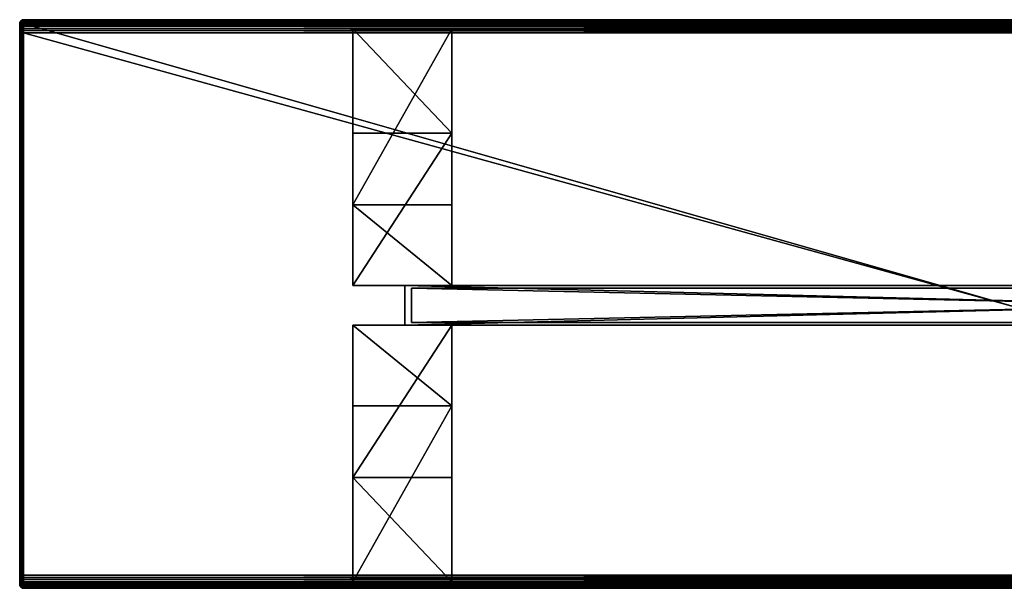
# Model space of a CAD drawing. Header units: inches. Extents: x 2193 to 3683, y 120 to 550.
# Tile 1 of 2: x 2193 to 2938, y 120 to 550. Entities that reach past the tile are written whole.
import ezdxf

# ---------------------------------------------------------------- set-up
doc = ezdxf.new("R2010")
doc.units = ezdxf.units.IN
doc.header["$MEASUREMENT"] = 0
doc.layers.get('0').update_dxf_attribs({"true_color": 0x1c1cb1})

msp = doc.modelspace()

# ---------------------------------------------------------------- meshes
at = {"color": 71, "true_color": 0xb8e499}
mesh = msp.add_polyface(dxfattribs=at)
corners = [(2194.25, 547.61, 332.61), (2194.49, 547.09, 332.41), (2194.22, 547.09, 332.58), (2194.15, 548.59, 333.17), (2194.33, 548.11, 332.72), (2193.99, 548.11, 333.01), (2193.89, 547.61, 332.91), (2194.06, 547.09, 332.71), (2193.86, 547.09, 332.88), (2193.88, 548.59, 333.48), (2193.7, 548.11, 333.35), (2193.59, 547.61, 333.27), (2193.69, 547.09, 333.08), (2193.56, 547.09, 333.24), (2193.67, 548.59, 333.82), (2193.47, 548.11, 333.72), (2193.35, 547.61, 333.66), (2193.39, 547.09, 333.51), (2193.31, 547.09, 333.64), (2193.51, 548.59, 334.2), (2193.3, 548.11, 334.13), (2193.17, 547.61, 334.09), (2193.17, 547.09, 333.98), (2193.13, 547.09, 334.08), (2193.2, 548.11, 334.56), (2193.06, 547.61, 334.54), (2193.03, 547.09, 334.48), (2193.02, 547.09, 334.53), (2193.16, 548.11, 335), (2193.03, 547.61, 335), (2192.98, 547.09, 335), (2193.16, 548.11, 362), (2193.03, 547.61, 362), (2192.98, 547.09, 362), (2194.48, 547.44, 368.17), (2194.05, 548.14, 366.65), (2194.05, 547.21, 367.98), (2193.68, 548.48, 365.06), (2193.68, 547.82, 366.47), (2193.68, 546.93, 367.74), (2193.38, 548.07, 364.91), (2193.38, 547.45, 366.25), (2193.38, 548.46, 363.48), (2193.16, 547.99, 363.4), (2193.16, 547.63, 364.75), (2193.16, 547.04, 366.02), (2193.03, 547.49, 363.31), (2193.03, 547.15, 364.58)]
mesh.append_faces([[corners[k] for k in face] for face in [(0, 1, 2), (3, 4, 5), (5, 4, 0), (5, 0, 6), (6, 0, 7), (6, 7, 8), (9, 5, 10), (10, 5, 6), (10, 6, 11), (11, 6, 12), (11, 12, 13), (14, 10, 15), (15, 10, 11), (15, 11, 16), (16, 11, 17), (16, 17, 18), (19, 15, 20), (20, 15, 16), (20, 16, 21), (21, 16, 22), (21, 22, 23), (24, 20, 21), (24, 21, 25), (25, 21, 26), (25, 26, 27), (28, 24, 25), (28, 25, 29), (29, 25, 27), (29, 27, 30), (31, 28, 29), (31, 29, 32), (32, 29, 30), (32, 30, 33), (34, 35, 36), (35, 37, 38), (35, 38, 36), (36, 38, 39), (37, 40, 38), (38, 40, 41), (38, 41, 39), (42, 31, 43), (42, 43, 40), (40, 43, 44), (40, 44, 41), (41, 44, 45), (31, 32, 43), (43, 32, 46), (43, 46, 44), (44, 46, 47), (44, 47, 45), (32, 33, 46)]], dxfattribs={"color": 71})
mesh = msp.add_polyface(dxfattribs=at)
corners = [(2192.98, 546.98, 363.22), (2192.98, 547.09, 362), (2192.98, 540.09, 369), (2192.98, 547.09, 335), (2192.98, 546.15, 365.5), (2192.98, 546.66, 364.4), (2192.98, 542.48, 368.58), (2192.98, 543.59, 368.07), (2192.98, 544.59, 367.37), (2192.98, 545.45, 366.5), (2194.25, 547.61, 332.61), (2194.22, 547.09, 332.58), (2194.06, 547.09, 332.71), (2193.89, 547.61, 332.91), (2193.86, 547.09, 332.88), (2193.69, 547.09, 333.08), (2193.59, 547.61, 333.27), (2193.56, 547.09, 333.24), (2193.39, 547.09, 333.51), (2193.35, 547.61, 333.66), (2193.31, 547.09, 333.64), (2193.17, 547.09, 333.98), (2193.17, 547.61, 334.09), (2193.13, 547.09, 334.08), (2193.03, 547.09, 334.48), (2194.48, 546.26, 369.36), (2194.05, 547.21, 367.98), (2194.05, 546.06, 369.13), (2194.48, 544.89, 370.32), (2194.05, 544.74, 370.06), (2194.48, 543.37, 371.02), (2194.05, 543.27, 370.74), (2193.68, 546.93, 367.74), (2193.68, 545.83, 368.84), (2193.68, 544.55, 369.74), (2193.38, 547.45, 366.25), (2193.38, 546.6, 367.47), (2193.38, 545.55, 368.51), (2193.38, 544.34, 369.36), (2193.68, 543.14, 370.39), (2193.16, 547.04, 366.02), (2193.16, 546.23, 367.16), (2193.16, 545.25, 368.15), (2193.16, 544.1, 368.95), (2193.38, 542.99, 369.99), (2193.03, 547.15, 364.58), (2193.03, 546.6, 365.76), (2193.03, 545.85, 366.84), (2193.03, 544.92, 367.76), (2193.03, 543.85, 368.52), (2193.03, 547.49, 363.31)]
mesh.append_faces([[corners[k] for k in face] for face in [(0, 1, 2), (2, 1, 3), (2, 4, 5), (2, 5, 0), (6, 7, 4), (4, 7, 8), (4, 8, 9), (10, 11, 12), (13, 14, 15), (16, 17, 18), (19, 20, 21), (22, 23, 24), (25, 26, 27), (28, 27, 29), (30, 29, 31), (26, 32, 27), (27, 32, 33), (27, 33, 29), (29, 33, 34), (29, 34, 31), (32, 35, 36), (32, 36, 33), (33, 36, 37), (33, 37, 34), (34, 37, 38), (34, 38, 39), (35, 40, 36), (36, 40, 41), (36, 41, 37), (37, 41, 42), (37, 42, 38), (38, 42, 43), (38, 43, 44), (40, 45, 46), (40, 46, 41), (41, 46, 47), (41, 47, 42), (42, 47, 48), (42, 48, 43), (43, 48, 49), (50, 1, 0), (50, 0, 45), (45, 0, 5), (45, 5, 46), (46, 5, 4), (46, 4, 47), (47, 4, 9), (47, 9, 48), (48, 9, 8), (48, 8, 49), (49, 8, 7)]], dxfattribs={"color": 71})
mesh = msp.add_polyface(dxfattribs=at)
corners = [(2192.98, 547.09, 335), (2192.98, 123.09, 335), (2192.98, 130.09, 369), (2192.98, 124.02, 365.5), (2192.98, 128.87, 368.9), (2192.98, 127.69, 368.58), (2193.02, 123.09, 334.53), (2193.02, 547.09, 334.53), (2193.03, 123.09, 334.48), (2193.03, 547.09, 334.48), (2193.13, 123.09, 334.08), (2193.13, 547.09, 334.08), (2193.17, 123.09, 333.98), (2193.17, 547.09, 333.98), (2193.31, 123.09, 333.64), (2193.31, 547.09, 333.64), (2193.39, 123.09, 333.51), (2193.39, 547.09, 333.51), (2193.56, 123.09, 333.24), (2193.56, 547.09, 333.24), (2193.69, 123.09, 333.08), (2193.69, 547.09, 333.08), (2193.86, 123.09, 332.88), (2193.86, 547.09, 332.88), (2194.06, 123.09, 332.71), (2194.06, 547.09, 332.71), (2194.22, 123.09, 332.58), (2194.22, 547.09, 332.58), (2194.49, 123.09, 332.41), (2194.48, 130.09, 371.6), (2194.05, 130.09, 371.3), (2194.48, 128.42, 371.46), (2194.05, 128.47, 371.16), (2194.48, 126.8, 371.02), (2194.05, 126.91, 370.74), (2193.68, 130.09, 370.93), (2193.68, 128.54, 370.8), (2193.68, 127.03, 370.39), (2194.05, 125.44, 370.06), (2193.38, 130.09, 370.5), (2193.38, 128.61, 370.37), (2193.38, 127.18, 369.99), (2193.68, 125.62, 369.74), (2193.16, 130.09, 370.03), (2193.16, 128.69, 369.91), (2193.16, 127.34, 369.55), (2193.38, 125.84, 369.36), (2193.16, 126.07, 368.95), (2193.03, 130.09, 369.52), (2193.03, 128.78, 369.41), (2193.03, 127.51, 369.07), (2193.03, 126.33, 368.52), (2192.98, 126.59, 368.07), (2192.98, 540.09, 369), (2193.03, 540.09, 369.52), (2193.16, 540.09, 370.03), (2193.38, 540.09, 370.5)]
mesh.append_faces([[corners[k] for k in face] for face in [(0, 1, 2), (2, 3, 4), (4, 3, 5), (1, 0, 6), (6, 7, 8), (8, 9, 10), (10, 11, 12), (12, 13, 14), (14, 15, 16), (16, 17, 18), (18, 19, 20), (20, 21, 22), (22, 23, 24), (24, 25, 26), (26, 27, 28), (29, 30, 31), (31, 30, 32), (31, 32, 33), (33, 32, 34), (30, 35, 32), (32, 35, 36), (32, 36, 34), (34, 36, 37), (34, 37, 38), (35, 39, 36), (36, 39, 40), (36, 40, 37), (37, 40, 41), (37, 41, 42), (39, 43, 40), (40, 43, 44), (40, 44, 41), (41, 44, 45), (41, 45, 46), (46, 45, 47), (43, 48, 44), (44, 48, 49), (44, 49, 45), (45, 49, 50), (45, 50, 47), (47, 50, 51), (48, 2, 49), (49, 2, 4), (49, 4, 50), (50, 4, 5), (50, 5, 51), (51, 5, 52), (53, 2, 48), (54, 48, 43), (55, 43, 39), (56, 39, 35)]], dxfattribs={"color": 71})
mesh = msp.add_polyface(dxfattribs=at)
corners = [(2192.98, 540.09, 369), (2192.98, 547.09, 335), (2192.98, 130.09, 369), (2192.98, 541.3, 368.9), (2192.98, 542.48, 368.58), (2192.98, 546.15, 365.5), (2193.02, 123.09, 334.53), (2193.02, 547.09, 334.53), (2193.03, 123.09, 334.48), (2193.03, 547.09, 334.48), (2193.13, 123.09, 334.08), (2193.13, 547.09, 334.08), (2193.17, 123.09, 333.98), (2193.17, 547.09, 333.98), (2193.31, 123.09, 333.64), (2193.31, 547.09, 333.64), (2193.39, 123.09, 333.51), (2193.39, 547.09, 333.51), (2193.56, 123.09, 333.24), (2193.56, 547.09, 333.24), (2193.69, 123.09, 333.08), (2193.69, 547.09, 333.08), (2193.86, 123.09, 332.88), (2193.86, 547.09, 332.88), (2194.06, 123.09, 332.71), (2194.06, 547.09, 332.71), (2194.22, 123.09, 332.58), (2194.22, 547.09, 332.58), (2193.03, 130.09, 369.52), (2193.03, 540.09, 369.52), (2193.16, 130.09, 370.03), (2193.16, 540.09, 370.03), (2193.38, 130.09, 370.5), (2193.38, 540.09, 370.5), (2193.68, 130.09, 370.93), (2193.68, 540.09, 370.93), (2194.05, 130.09, 371.3), (2194.05, 540.09, 371.3), (2194.48, 130.09, 371.6), (2194.48, 541.75, 371.46), (2194.05, 543.27, 370.74), (2194.05, 541.7, 371.16), (2194.48, 540.09, 371.6), (2193.68, 544.55, 369.74), (2193.68, 543.14, 370.39), (2193.68, 541.64, 370.8), (2193.38, 544.34, 369.36), (2193.38, 542.99, 369.99), (2193.38, 541.56, 370.37), (2193.16, 544.1, 368.95), (2193.16, 542.83, 369.55), (2193.16, 541.48, 369.91), (2193.03, 543.85, 368.52), (2193.03, 542.66, 369.07), (2193.03, 541.39, 369.41), (2192.98, 543.59, 368.07)]
mesh.append_faces([[corners[k] for k in face] for face in [(0, 1, 2), (3, 4, 5), (3, 5, 0), (6, 1, 7), (8, 7, 9), (10, 9, 11), (12, 11, 13), (14, 13, 15), (16, 15, 17), (18, 17, 19), (20, 19, 21), (22, 21, 23), (24, 23, 25), (26, 25, 27), (0, 28, 29), (29, 30, 31), (31, 32, 33), (33, 34, 35), (35, 34, 36), (35, 36, 37), (37, 36, 38), (39, 40, 41), (42, 41, 37), (40, 43, 44), (40, 44, 41), (41, 44, 45), (41, 45, 37), (37, 45, 35), (44, 46, 47), (44, 47, 45), (45, 47, 48), (45, 48, 35), (35, 48, 33), (47, 49, 50), (47, 50, 48), (48, 50, 51), (48, 51, 33), (33, 51, 31), (49, 52, 50), (50, 52, 53), (50, 53, 51), (51, 53, 54), (51, 54, 31), (31, 54, 29), (52, 55, 53), (53, 55, 4), (53, 4, 54), (54, 4, 3), (54, 3, 29), (29, 3, 0)]], dxfattribs={"color": 71})
mesh = msp.add_polyface(dxfattribs=at)
corners = [(2194.36, 549.01, 333.38), (2194.46, 548.59, 332.9), (2194.15, 548.59, 333.17), (2194.33, 548.11, 332.72), (2194.42, 549.38, 333.87), (2194.12, 549.01, 333.65), (2193.88, 548.59, 333.48), (2193.99, 548.11, 333.01), (2194.26, 549.38, 334.13), (2193.93, 549.01, 333.96), (2193.67, 548.59, 333.82), (2193.7, 548.11, 333.35), (2194.56, 549.68, 334.54), (2194.15, 549.38, 334.41), (2193.8, 549.01, 334.29), (2193.51, 548.59, 334.2), (2193.47, 548.11, 333.72), (2194.5, 549.68, 334.77), (2194.08, 549.38, 334.7), (2193.71, 549.01, 334.64), (2193.42, 548.59, 334.6), (2193.3, 548.11, 334.13), (2193.2, 548.11, 334.56), (2194.48, 549.68, 335), (2194.05, 549.38, 335), (2193.68, 549.01, 335), (2193.38, 548.59, 335), (2193.16, 548.11, 335), (2194.48, 549.68, 362), (2194.05, 549.38, 362), (2193.68, 549.01, 362), (2193.38, 548.59, 362), (2193.16, 548.11, 362), (2194.48, 549.54, 363.67), (2194.05, 549.24, 363.62), (2194.48, 549.11, 365.29), (2194.05, 548.82, 365.18), (2194.48, 548.4, 366.8), (2194.05, 548.14, 366.65), (2193.68, 548.88, 363.55), (2193.68, 548.48, 365.06), (2193.38, 548.46, 363.48), (2193.38, 548.07, 364.91)]
mesh.append_faces([[corners[k] for k in face] for face in [(0, 1, 2), (2, 1, 3), (4, 0, 5), (5, 0, 2), (5, 2, 6), (6, 2, 7), (8, 4, 5), (8, 5, 9), (9, 5, 6), (9, 6, 10), (10, 6, 11), (12, 8, 13), (13, 8, 9), (13, 9, 14), (14, 9, 10), (14, 10, 15), (15, 10, 16), (17, 13, 18), (18, 13, 14), (18, 14, 19), (19, 14, 15), (19, 15, 20), (20, 15, 21), (20, 21, 22), (23, 18, 24), (24, 18, 19), (24, 19, 25), (25, 19, 20), (25, 20, 26), (26, 20, 22), (26, 22, 27), (28, 24, 29), (29, 24, 25), (29, 25, 30), (30, 25, 26), (30, 26, 31), (31, 26, 27), (31, 27, 32), (33, 29, 34), (35, 34, 36), (37, 36, 38), (29, 30, 34), (34, 30, 39), (34, 39, 36), (36, 39, 40), (36, 40, 38), (30, 31, 39), (39, 31, 41), (39, 41, 40), (40, 41, 42), (31, 32, 41)]], dxfattribs={"color": 71})
mesh = msp.add_polyface(dxfattribs=at)
corners = [(2194.62, 549.38, 333.64), (2194.63, 549.01, 333.14), (2194.36, 549.01, 333.38), (2194.77, 549.68, 334.12), (2194.42, 549.38, 333.87), (2195.07, 549.91, 334.54), (2194.65, 549.68, 334.32), (2194.26, 549.38, 334.13), (2195.49, 550.04, 334.84), (2195.01, 549.91, 334.69), (2194.56, 549.68, 334.54), (2195.39, 549.38, 333.17), (2195.27, 549.01, 332.82), (2195.11, 549.38, 333.28), (2195.3, 549.68, 333.67), (2195.1, 549.68, 333.79), (2195.38, 549.91, 334.17), (2195.26, 549.91, 334.28), (2195.18, 548.59, 332.53), (2194.94, 549.01, 332.96), (2194.85, 549.38, 333.44), (2194.92, 549.68, 333.94), (2195.15, 549.91, 334.4), (2195.47, 550.04, 334.92), (2194.97, 549.91, 334.84), (2194.5, 549.68, 334.77), (2194.15, 549.38, 334.41), (2195.46, 550.04, 335), (2194.96, 549.91, 335), (2194.48, 549.68, 335), (2194.08, 549.38, 334.7), (2194.8, 548.59, 332.69), (2195.52, 550.04, 334.77), (2195.46, 550.04, 362), (2194.96, 549.91, 362), (2194.48, 549.68, 362), (2194.05, 549.38, 335), (2195.46, 549.89, 363.73), (2194.96, 549.76, 363.71), (2195.46, 549.44, 365.41), (2194.96, 549.31, 365.36), (2194.48, 549.54, 363.67), (2194.48, 549.11, 365.29), (2194.96, 548.59, 366.91), (2194.05, 549.38, 362), (2194.05, 549.24, 363.62)]
mesh.append_faces([[corners[k] for k in face] for face in [(0, 1, 2), (3, 0, 4), (4, 0, 2), (5, 3, 6), (6, 3, 4), (6, 4, 7), (8, 5, 9), (9, 5, 6), (9, 6, 10), (10, 6, 7), (11, 12, 13), (11, 13, 14), (14, 13, 15), (14, 15, 16), (16, 15, 17), (12, 18, 19), (12, 19, 13), (13, 19, 20), (13, 20, 15), (15, 20, 21), (15, 21, 17), (17, 21, 22), (23, 9, 24), (24, 9, 10), (24, 10, 25), (25, 10, 26), (27, 24, 28), (28, 24, 25), (28, 25, 29), (29, 25, 30), (19, 31, 1), (19, 1, 20), (20, 1, 0), (20, 0, 21), (21, 0, 3), (21, 3, 22), (22, 3, 5), (22, 5, 32), (33, 28, 34), (34, 28, 29), (34, 29, 35), (35, 29, 36), (37, 34, 38), (39, 38, 40), (34, 35, 38), (38, 35, 41), (38, 41, 40), (40, 41, 42), (40, 42, 43), (35, 44, 41), (41, 45, 42)]], dxfattribs={"color": 71})
mesh = msp.add_polyface(dxfattribs=at)
corners = [(2194.49, 123.09, 332.41), (2194.22, 547.09, 332.58), (2194.49, 547.09, 332.41), (2194.62, 123.09, 332.33), (2194.62, 547.09, 332.33), (2194.96, 123.09, 332.19), (2194.96, 547.09, 332.19), (2195.05, 123.09, 332.15), (2195.05, 547.09, 332.15), (2195.52, 547.61, 332.08), (2195.07, 547.61, 332.19), (2195.11, 548.11, 332.32), (2195.46, 547.09, 332.05), (2194.64, 547.61, 332.37), (2194.8, 548.59, 332.69), (2194.7, 548.11, 332.49), (2194.63, 549.01, 333.14), (2194.46, 548.59, 332.9), (2194.33, 548.11, 332.72), (2194.25, 547.61, 332.61), (2194.36, 549.01, 333.38), (2195.54, 548.11, 332.22), (2195.18, 548.59, 332.53), (2194.94, 549.01, 332.96), (2194.48, 540.09, 371.6), (2194.96, 130.09, 371.82), (2194.96, 540.09, 371.82), (2195.46, 548.71, 366.98), (2194.96, 549.31, 365.36), (2194.96, 548.59, 366.91), (2195.46, 547.71, 368.4), (2194.96, 547.61, 368.31), (2195.46, 546.48, 369.63), (2194.96, 546.4, 369.52), (2195.46, 545.06, 370.62), (2194.96, 545, 370.51), (2195.46, 543.49, 371.36), (2194.96, 543.44, 371.23), (2195.46, 541.81, 371.81), (2194.96, 541.79, 371.67), (2195.46, 540.09, 371.96), (2194.48, 549.11, 365.29), (2194.48, 548.4, 366.8), (2194.48, 547.44, 368.17), (2194.48, 546.26, 369.36), (2194.48, 544.89, 370.32), (2194.48, 543.37, 371.02), (2194.48, 541.75, 371.46), (2194.05, 548.82, 365.18), (2194.05, 548.14, 366.65), (2194.05, 547.21, 367.98), (2194.05, 546.06, 369.13), (2194.05, 544.74, 370.06), (2194.05, 543.27, 370.74), (2194.05, 541.7, 371.16)]
mesh.append_faces([[corners[k] for k in face] for face in [(0, 1, 2), (3, 2, 4), (5, 4, 6), (7, 6, 8), (9, 10, 11), (10, 12, 8), (10, 8, 6), (13, 4, 2), (14, 11, 15), (15, 11, 10), (15, 10, 13), (13, 10, 6), (13, 6, 4), (16, 14, 17), (17, 14, 15), (17, 15, 18), (18, 15, 13), (18, 13, 19), (19, 13, 2), (20, 16, 17), (21, 11, 22), (22, 11, 14), (22, 14, 23), (24, 25, 26), (27, 28, 29), (30, 29, 31), (32, 31, 33), (34, 33, 35), (36, 35, 37), (38, 37, 39), (40, 39, 26), (29, 41, 42), (29, 42, 31), (31, 42, 43), (31, 43, 33), (33, 43, 44), (33, 44, 35), (35, 44, 45), (35, 45, 37), (37, 45, 46), (37, 46, 39), (39, 46, 47), (39, 47, 26), (26, 47, 24), (41, 48, 42), (42, 49, 43), (43, 50, 44), (44, 51, 45), (45, 52, 46), (46, 53, 47), (47, 54, 24)]], dxfattribs={"color": 71})
mesh = msp.add_polyface(dxfattribs=at)
corners = [(2194.49, 123.09, 332.41), (2194.62, 123.09, 332.33), (2194.64, 122.57, 332.37), (2195.46, 123.09, 332.05), (2195.07, 122.57, 332.19), (2195.05, 123.09, 332.15), (2194.96, 123.09, 332.19), (2195.11, 122.06, 332.32), (2195.54, 122.06, 332.22), (2194.25, 122.57, 332.61), (2194.7, 122.06, 332.49), (2195.18, 121.59, 332.53), (2195.58, 121.59, 332.44), (2194.33, 122.06, 332.72), (2194.8, 121.59, 332.69), (2195.27, 121.16, 332.82), (2194.46, 121.59, 332.9), (2194.94, 121.16, 332.96), (2194.15, 121.59, 333.17), (2194.63, 121.16, 333.14), (2194.36, 121.16, 333.38), (2194.49, 547.09, 332.41), (2194.62, 547.09, 332.33), (2194.96, 547.09, 332.19), (2195.05, 547.09, 332.15), (2195.46, 128.36, 371.81), (2194.96, 130.09, 371.82), (2194.96, 128.38, 371.67), (2195.46, 126.68, 371.36), (2194.96, 126.73, 371.23), (2195.46, 125.11, 370.62), (2194.96, 125.18, 370.51), (2195.46, 123.69, 369.63), (2194.96, 123.77, 369.52), (2195.46, 122.46, 368.4), (2194.96, 122.56, 368.31), (2195.46, 121.47, 366.98), (2194.96, 121.58, 366.91), (2194.48, 130.09, 371.6), (2194.48, 128.42, 371.46), (2194.48, 126.8, 371.02), (2194.48, 125.29, 370.32), (2194.48, 123.92, 369.36), (2194.48, 122.73, 368.17), (2194.48, 121.77, 366.8), (2194.96, 120.86, 365.36), (2194.05, 124.11, 369.13), (2194.05, 122.96, 367.98), (2194.05, 122.03, 366.65), (2194.48, 121.07, 365.29), (2194.05, 540.09, 371.3), (2194.48, 540.09, 371.6), (2194.96, 540.09, 371.82), (2195.46, 130.09, 371.96)]
mesh.append_faces([[corners[k] for k in face] for face in [(0, 1, 2), (3, 4, 5), (5, 4, 6), (1, 6, 2), (2, 6, 4), (2, 4, 7), (7, 4, 8), (9, 0, 2), (9, 2, 10), (10, 2, 7), (10, 7, 11), (11, 7, 12), (13, 9, 10), (13, 10, 14), (14, 10, 11), (14, 11, 15), (16, 13, 14), (16, 14, 17), (17, 14, 15), (18, 16, 19), (19, 16, 17), (20, 18, 19), (0, 21, 1), (1, 22, 6), (6, 23, 5), (5, 24, 3), (25, 26, 27), (28, 27, 29), (30, 29, 31), (32, 31, 33), (34, 33, 35), (36, 35, 37), (26, 38, 27), (27, 38, 39), (27, 39, 29), (29, 39, 40), (29, 40, 31), (31, 40, 41), (31, 41, 33), (33, 41, 42), (33, 42, 35), (35, 42, 43), (35, 43, 37), (37, 43, 44), (37, 44, 45), (42, 46, 43), (43, 47, 44), (44, 48, 49), (50, 38, 51), (51, 38, 26), (52, 26, 53)]], dxfattribs={"color": 71})
mesh = msp.add_polyface(dxfattribs=at)
corners = [(2195.46, 123.09, 332.05), (2195.05, 547.09, 332.15), (2195.46, 547.09, 332.05), (2195.51, 123.09, 332.04), (2195.51, 547.09, 332.04), (2195.52, 547.61, 332.08), (2195.07, 547.61, 332.19), (2195.75, 549.68, 333.52), (2195.68, 549.38, 333.1), (2195.52, 549.68, 333.58), (2195.67, 549.91, 334.03), (2195.52, 549.91, 334.09), (2195.75, 550.04, 334.54), (2195.68, 550.04, 334.58), (2195.62, 549.01, 332.73), (2195.39, 549.38, 333.17), (2195.3, 549.68, 333.67), (2195.38, 549.91, 334.17), (2195.61, 550.04, 334.63), (2195.58, 548.59, 332.44), (2195.27, 549.01, 332.82), (2195.26, 549.91, 334.28), (2195.56, 550.04, 334.7), (2195.54, 548.11, 332.22), (2195.18, 548.59, 332.53), (2195.15, 549.91, 334.4), (2195.52, 550.04, 334.77), (2195.98, 550.09, 335), (2195.49, 550.04, 334.84), (2195.47, 550.04, 334.92), (2195.01, 549.91, 334.69), (2195.46, 550.04, 335), (2194.97, 549.91, 334.84), (2195.11, 548.11, 332.32), (2195.07, 549.91, 334.54), (2195.98, 550.09, 362), (2195.46, 550.04, 362), (2194.96, 549.91, 335), (2195.98, 549.93, 363.74), (2195.46, 549.89, 363.73), (2195.98, 549.48, 365.42), (2195.46, 549.44, 365.41), (2195.98, 548.75, 367), (2195.46, 548.71, 366.98), (2195.98, 547.75, 368.43), (2195.46, 547.71, 368.4), (2195.98, 546.51, 369.66), (2195.46, 546.48, 369.63), (2195.98, 545.09, 370.66), (2195.46, 545.06, 370.62), (2195.98, 543.51, 371.4), (2195.46, 543.49, 371.36), (2195.98, 541.82, 371.85), (2195.46, 541.81, 371.81), (2195.98, 540.09, 372), (2195.46, 540.09, 371.96), (2194.96, 549.91, 362), (2194.96, 549.76, 363.71), (2194.96, 549.31, 365.36), (2194.96, 548.59, 366.91), (2194.96, 547.61, 368.31), (2194.96, 546.4, 369.52), (2194.96, 545, 370.51), (2194.96, 543.44, 371.23), (2194.96, 541.79, 371.67)]
mesh.append_faces([[corners[k] for k in face] for face in [(0, 1, 2), (3, 2, 4), (5, 4, 2), (5, 2, 6), (7, 8, 9), (7, 9, 10), (10, 9, 11), (10, 11, 12), (12, 11, 13), (8, 14, 15), (8, 15, 9), (9, 15, 16), (9, 16, 11), (11, 16, 17), (11, 17, 13), (13, 17, 18), (14, 19, 20), (14, 20, 15), (17, 21, 18), (18, 21, 22), (19, 23, 24), (19, 24, 20), (21, 25, 22), (22, 25, 26), (27, 28, 29), (29, 28, 30), (27, 29, 31), (31, 29, 32), (23, 5, 33), (26, 34, 28), (26, 28, 27), (35, 31, 36), (36, 31, 37), (38, 36, 39), (40, 39, 41), (42, 41, 43), (44, 43, 45), (46, 45, 47), (48, 47, 49), (50, 49, 51), (52, 51, 53), (54, 53, 55), (36, 56, 39), (39, 57, 41), (41, 58, 43), (43, 59, 45), (45, 60, 47), (47, 61, 49), (49, 62, 51), (51, 63, 53), (53, 64, 55)]], dxfattribs={"color": 71})
mesh = msp.add_polyface(dxfattribs=at)
corners = [(2195.1, 120.49, 333.79), (2195.52, 120.27, 334.09), (2195.38, 120.27, 334.17), (2195.75, 120.13, 334.54), (2195.68, 120.13, 334.58), (2195.26, 120.27, 334.28), (2195.61, 120.13, 334.63), (2195.15, 120.27, 334.4), (2195.56, 120.13, 334.7), (2195.07, 120.27, 334.54), (2195.52, 120.13, 334.77), (2195.01, 120.27, 334.69), (2195.49, 120.13, 334.84), (2195.98, 120.09, 335), (2194.97, 120.27, 334.84), (2195.47, 120.13, 334.92), (2195.52, 122.57, 332.08), (2195.54, 122.06, 332.22), (2195.07, 122.57, 332.19), (2195.51, 123.09, 332.04), (2195.46, 123.09, 332.05), (2195.11, 122.06, 332.32), (2195.58, 121.59, 332.44), (2195.18, 121.59, 332.53), (2195.62, 121.16, 332.73), (2195.27, 121.16, 332.82), (2195.68, 120.79, 333.1), (2195.39, 120.79, 333.17), (2195.75, 120.49, 333.52), (2195.11, 120.79, 333.28), (2195.52, 120.49, 333.58), (2195.3, 120.49, 333.67), (2195.67, 120.27, 334.03), (2195.46, 120.13, 335), (2194.96, 120.27, 335), (2195.46, 120.13, 362), (2195.46, 547.09, 332.05), (2195.98, 128.35, 371.85), (2195.46, 130.09, 371.96), (2195.46, 128.36, 371.81), (2195.98, 126.67, 371.4), (2195.46, 126.68, 371.36), (2195.98, 125.09, 370.66), (2195.46, 125.11, 370.62), (2195.98, 123.66, 369.66), (2195.46, 123.69, 369.63), (2195.98, 122.43, 368.43), (2195.46, 122.46, 368.4), (2195.98, 121.43, 367), (2195.46, 121.47, 366.98), (2195.98, 120.69, 365.42), (2195.46, 120.73, 365.41), (2195.98, 120.24, 363.74), (2195.46, 120.28, 363.73), (2195.98, 120.09, 362), (2194.96, 130.09, 371.82), (2194.96, 128.38, 371.67), (2194.96, 126.73, 371.23), (2194.96, 125.18, 370.51), (2194.96, 123.77, 369.52), (2194.96, 122.56, 368.31), (2194.96, 121.58, 366.91), (2194.96, 120.86, 365.36), (2194.96, 120.42, 363.71), (2194.96, 540.09, 371.82), (2195.46, 540.09, 371.96), (2195.98, 130.09, 372)]
mesh.append_faces([[corners[k] for k in face] for face in [(0, 1, 2), (2, 1, 3), (2, 3, 4), (5, 2, 4), (5, 4, 6), (7, 5, 6), (7, 6, 8), (9, 8, 10), (11, 10, 12), (12, 10, 13), (14, 12, 15), (15, 12, 13), (16, 17, 18), (19, 16, 20), (20, 16, 18), (21, 17, 22), (23, 22, 24), (25, 23, 24), (25, 24, 26), (27, 25, 26), (27, 26, 28), (29, 27, 30), (30, 27, 28), (31, 29, 30), (31, 30, 32), (0, 31, 1), (1, 31, 32), (13, 33, 15), (15, 33, 34), (35, 33, 13), (20, 36, 19), (37, 38, 39), (40, 39, 41), (42, 41, 43), (44, 43, 45), (46, 45, 47), (48, 47, 49), (50, 49, 51), (52, 51, 53), (54, 53, 35), (38, 55, 39), (39, 56, 41), (41, 57, 43), (43, 58, 45), (45, 59, 47), (47, 60, 49), (49, 61, 51), (51, 62, 53), (53, 63, 35), (64, 38, 65), (65, 38, 66)]], dxfattribs={"color": 71})
mesh = msp.add_polyface(dxfattribs=at)
corners = [(2195.82, 120.13, 334.51), (2195.75, 120.13, 334.54), (2195.52, 120.27, 334.09), (2195.68, 120.13, 334.58), (2195.98, 120.09, 335), (2195.61, 120.13, 334.63), (2195.56, 120.13, 334.7), (2195.52, 120.13, 334.77), (2195.52, 122.57, 332.08), (2195.98, 122.06, 332.18), (2195.54, 122.06, 332.22), (2195.51, 123.09, 332.04), (2195.98, 122.57, 332.05), (2195.58, 121.59, 332.44), (2195.98, 121.59, 332.4), (2195.62, 121.16, 332.73), (2195.98, 121.16, 332.7), (2195.68, 120.79, 333.1), (2195.98, 120.79, 333.07), (2195.75, 120.49, 333.52), (2195.98, 120.49, 333.5), (2195.52, 120.49, 333.58), (2195.82, 120.27, 333.99), (2195.67, 120.27, 334.03), (2195.9, 120.13, 334.49), (2195.46, 120.13, 362), (2195.98, 120.09, 362), (2195.51, 547.09, 332.04), (2195.98, 123.09, 332), (2195.98, 130.09, 372), (2195.46, 130.09, 371.96), (2195.98, 128.35, 371.85), (2195.46, 128.36, 371.81), (2195.98, 126.67, 371.4), (2195.46, 126.68, 371.36), (2195.98, 125.09, 370.66), (2195.46, 125.11, 370.62), (2195.98, 123.66, 369.66), (2195.46, 123.69, 369.63), (2195.98, 122.43, 368.43), (2195.46, 122.46, 368.4), (2195.98, 121.43, 367), (2195.46, 121.47, 366.98), (2195.98, 120.69, 365.42), (2195.46, 120.73, 365.41), (2195.98, 120.24, 363.74), (2195.46, 120.28, 363.73), (2195.98, 547.09, 332), (2195.52, 547.61, 332.08), (2195.82, 549.91, 333.99), (2195.75, 549.68, 333.52), (2195.67, 549.91, 334.03), (2195.82, 550.04, 334.51), (2195.75, 550.04, 334.54), (2195.98, 549.38, 333.07), (2195.68, 549.38, 333.1), (2195.68, 550.04, 334.58), (2195.98, 550.09, 335), (2195.98, 549.01, 332.7), (2195.62, 549.01, 332.73), (2195.61, 550.04, 334.63), (2195.98, 548.59, 332.4), (2195.58, 548.59, 332.44), (2195.56, 550.04, 334.7), (2195.98, 548.11, 332.18), (2195.54, 548.11, 332.22), (2195.52, 550.04, 334.77), (2195.98, 547.61, 332.05), (2195.46, 540.09, 371.96), (2195.98, 540.09, 372), (2195.98, 550.09, 362), (2195.46, 550.04, 335), (2195.46, 550.04, 362), (2195.98, 549.93, 363.74), (2195.46, 549.89, 363.73), (2195.98, 549.48, 365.42), (2195.46, 549.44, 365.41), (2195.98, 548.75, 367), (2195.46, 548.71, 366.98), (2195.98, 547.75, 368.43), (2195.46, 547.71, 368.4), (2195.98, 546.51, 369.66), (2195.46, 546.48, 369.63), (2195.98, 545.09, 370.66), (2195.46, 545.06, 370.62), (2195.98, 543.51, 371.4), (2195.46, 543.49, 371.36), (2195.98, 541.82, 371.85), (2195.46, 541.81, 371.81)]
mesh.append_faces([[corners[k] for k in face] for face in [(0, 1, 2), (3, 1, 4), (5, 3, 4), (6, 5, 4), (7, 6, 4), (8, 9, 10), (11, 12, 8), (13, 10, 14), (15, 13, 16), (17, 15, 18), (19, 17, 20), (21, 19, 22), (23, 21, 22), (23, 22, 24), (2, 23, 0), (0, 23, 24), (25, 4, 26), (11, 27, 28), (29, 30, 31), (31, 32, 33), (33, 34, 35), (35, 36, 37), (37, 38, 39), (39, 40, 41), (41, 42, 43), (43, 44, 45), (45, 46, 26), (47, 27, 48), (49, 50, 51), (49, 51, 52), (52, 51, 53), (54, 55, 50), (53, 56, 57), (58, 59, 55), (56, 60, 57), (61, 62, 59), (60, 63, 57), (64, 65, 62), (63, 66, 57), (67, 48, 65), (68, 29, 69), (70, 57, 71), (70, 72, 73), (73, 74, 75), (75, 76, 77), (77, 78, 79), (79, 80, 81), (81, 82, 83), (83, 84, 85), (85, 86, 87), (87, 88, 69)]], dxfattribs={"color": 71})
mesh = msp.add_polyface(dxfattribs=at)
corners = [(3679.98, 550.09, 362), (2195.98, 550.09, 335), (2195.98, 550.09, 362), (2195.98, 120.09, 335), (3679.98, 120.09, 335), (2195.98, 120.09, 362), (2195.98, 130.09, 372), (3679.98, 130.09, 372), (2195.98, 540.09, 372), (2195.98, 123.09, 332), (2195.98, 547.09, 332), (3679.98, 123.09, 332), (2195.98, 549.93, 363.74), (3679.98, 549.93, 363.74), (2195.98, 549.48, 365.42), (3679.98, 549.48, 365.42), (2195.98, 548.75, 367), (3679.98, 548.75, 367), (2195.98, 547.75, 368.43), (3679.98, 547.75, 368.43), (2195.98, 546.51, 369.66), (3679.98, 546.51, 369.66), (2195.98, 545.09, 370.66), (3679.98, 545.09, 370.66), (2195.98, 543.51, 371.4), (3679.98, 543.51, 371.4), (2195.98, 541.82, 371.85), (3679.98, 541.82, 371.85), (3679.98, 120.24, 363.74), (2195.98, 120.24, 363.74), (3679.98, 120.69, 365.42), (2195.98, 120.69, 365.42), (3679.98, 121.43, 367), (2195.98, 121.43, 367), (3679.98, 122.43, 368.43), (2195.98, 122.43, 368.43), (3679.98, 123.66, 369.66), (2195.98, 123.66, 369.66), (3679.98, 125.09, 370.66), (2195.98, 125.09, 370.66), (3679.98, 126.67, 371.4), (2195.98, 126.67, 371.4), (2195.98, 120.13, 334.48), (2195.75, 120.13, 334.54), (2195.82, 120.13, 334.51), (2195.54, 122.06, 332.22), (2195.98, 122.06, 332.18), (2195.98, 121.59, 332.4), (2195.98, 122.57, 332.05), (2195.52, 122.57, 332.08), (2195.51, 123.09, 332.04), (2195.58, 121.59, 332.44), (2195.98, 121.16, 332.7), (2195.62, 121.16, 332.73), (2195.98, 120.79, 333.07), (2195.68, 120.79, 333.1), (2195.98, 120.49, 333.5), (2195.75, 120.49, 333.52), (2195.98, 120.27, 333.98), (2195.82, 120.27, 333.99), (2195.9, 120.13, 334.49), (2195.51, 547.09, 332.04), (3679.98, 550.04, 334.48), (2195.98, 550.04, 334.48), (3679.98, 549.91, 333.98), (2195.98, 549.91, 333.98), (2195.52, 547.61, 332.08), (2195.98, 547.61, 332.05), (2195.54, 548.11, 332.22), (2195.98, 548.11, 332.18), (2195.58, 548.59, 332.44), (2195.98, 548.59, 332.4), (2195.62, 549.01, 332.73), (2195.98, 549.01, 332.7), (2195.68, 549.38, 333.1), (2195.98, 549.38, 333.07), (2195.75, 549.68, 333.52), (2195.98, 549.68, 333.5), (2195.82, 549.91, 333.99), (2195.9, 550.04, 334.49), (2195.82, 550.04, 334.51), (2195.75, 550.04, 334.54)]
mesh.append_faces([[corners[k] for k in face] for face in [(0, 1, 2), (3, 4, 5), (6, 7, 8), (9, 10, 11), (0, 2, 12), (13, 12, 14), (15, 14, 16), (17, 16, 18), (19, 18, 20), (21, 20, 22), (23, 22, 24), (25, 24, 26), (27, 26, 8), (5, 28, 29), (29, 30, 31), (31, 32, 33), (33, 34, 35), (35, 36, 37), (37, 38, 39), (39, 40, 41), (4, 3, 42), (43, 44, 3), (45, 46, 47), (48, 46, 49), (9, 48, 50), (51, 47, 52), (53, 52, 54), (55, 54, 56), (57, 56, 58), (59, 57, 58), (59, 58, 42), (60, 59, 42), (60, 42, 3), (44, 60, 3), (9, 61, 10), (1, 62, 63), (63, 64, 65), (66, 67, 10), (68, 69, 67), (70, 71, 69), (72, 73, 71), (74, 75, 73), (76, 77, 75), (78, 65, 77), (1, 63, 79), (79, 63, 65), (65, 78, 79), (79, 78, 80), (79, 80, 1), (77, 76, 78), (80, 81, 1)]], dxfattribs={"color": 71})
mesh = msp.add_polyface(dxfattribs=at)
corners = [(3679.98, 550.09, 335), (2195.98, 550.09, 335), (3679.98, 550.09, 362), (2195.98, 120.09, 362), (3679.98, 120.09, 335), (3679.98, 120.09, 362), (3679.98, 549.93, 363.74), (2195.98, 549.48, 365.42), (3679.98, 549.48, 365.42), (2195.98, 548.75, 367), (3679.98, 548.75, 367), (2195.98, 547.75, 368.43), (3679.98, 547.75, 368.43), (2195.98, 546.51, 369.66), (3679.98, 546.51, 369.66), (2195.98, 545.09, 370.66), (3679.98, 545.09, 370.66), (2195.98, 543.51, 371.4), (3679.98, 543.51, 371.4), (2195.98, 541.82, 371.85), (3679.98, 541.82, 371.85), (2195.98, 540.09, 372), (3679.98, 540.09, 372), (3679.98, 120.24, 363.74), (2195.98, 120.24, 363.74), (3679.98, 120.69, 365.42), (2195.98, 120.69, 365.42), (3679.98, 121.43, 367), (2195.98, 121.43, 367), (3679.98, 122.43, 368.43), (2195.98, 122.43, 368.43), (3679.98, 123.66, 369.66), (2195.98, 123.66, 369.66), (3679.98, 125.09, 370.66), (2195.98, 125.09, 370.66), (3679.98, 126.67, 371.4), (2195.98, 126.67, 371.4), (3679.98, 128.35, 371.85), (2195.98, 128.35, 371.85), (3679.98, 130.09, 372), (2195.98, 130.09, 372), (2195.98, 120.13, 334.48), (3679.98, 120.13, 334.48), (2195.98, 120.27, 333.98), (3679.98, 120.27, 333.98), (2195.98, 120.49, 333.5), (3679.98, 120.49, 333.5), (2195.98, 120.79, 333.07), (3679.98, 120.79, 333.07), (2195.98, 121.16, 332.7), (3679.98, 121.16, 332.7), (2195.98, 121.59, 332.4), (3679.98, 121.59, 332.4), (2195.98, 122.06, 332.18), (3679.98, 122.06, 332.18), (2195.98, 122.57, 332.05), (3679.98, 122.57, 332.05), (2195.98, 123.09, 332), (3679.98, 123.09, 332), (3679.98, 550.04, 334.48), (2195.98, 550.04, 334.48), (3679.98, 549.91, 333.98), (2195.98, 549.91, 333.98), (3679.98, 549.68, 333.5), (2195.98, 549.68, 333.5), (3679.98, 549.38, 333.07), (2195.98, 549.38, 333.07), (3679.98, 549.01, 332.7), (2195.98, 549.01, 332.7), (3679.98, 548.59, 332.4), (2195.98, 548.59, 332.4), (3679.98, 548.11, 332.18), (2195.98, 548.11, 332.18), (3679.98, 547.61, 332.05), (2195.98, 547.61, 332.05), (3679.98, 547.09, 332), (2195.98, 547.09, 332)]
mesh.append_faces([[corners[k] for k in face] for face in [(0, 1, 2), (3, 4, 5), (6, 7, 8), (8, 9, 10), (10, 11, 12), (12, 13, 14), (14, 15, 16), (16, 17, 18), (18, 19, 20), (20, 21, 22), (3, 5, 23), (24, 23, 25), (26, 25, 27), (28, 27, 29), (30, 29, 31), (32, 31, 33), (34, 33, 35), (36, 35, 37), (36, 37, 38), (38, 39, 40), (4, 41, 42), (42, 41, 43), (42, 43, 44), (44, 43, 45), (44, 45, 46), (46, 45, 47), (46, 47, 48), (48, 47, 49), (48, 49, 50), (50, 49, 51), (50, 51, 52), (52, 51, 53), (52, 53, 54), (54, 53, 55), (54, 55, 56), (56, 55, 57), (56, 57, 58), (1, 0, 59), (60, 59, 61), (62, 61, 63), (62, 63, 64), (64, 63, 65), (64, 65, 66), (66, 65, 67), (66, 67, 68), (68, 67, 69), (68, 69, 70), (70, 71, 72), (72, 73, 74), (74, 75, 76)]], dxfattribs={"color": 71})
mesh = msp.add_polyface(dxfattribs=at)
corners = [(2195.98, 540.09, 372), (3679.98, 130.09, 372), (3679.98, 540.09, 372), (3679.98, 123.09, 332), (2195.98, 547.09, 332), (3679.98, 547.09, 332), (3679.98, 550.09, 362), (2195.98, 549.93, 363.74), (3679.98, 549.93, 363.74), (2195.98, 128.35, 371.85), (3679.98, 128.35, 371.85), (3679.98, 120.09, 362), (3680.5, 120.13, 362), (3679.98, 120.24, 363.74), (3680.5, 120.28, 363.73), (3679.98, 120.69, 365.42), (3680.5, 120.73, 365.41), (3679.98, 121.43, 367), (3680.5, 121.47, 366.98), (3679.98, 122.43, 368.43), (3680.5, 122.46, 368.4), (3679.98, 123.66, 369.66), (3680.5, 123.69, 369.63), (3679.98, 125.09, 370.66), (3680.5, 125.11, 370.62), (3679.98, 126.67, 371.4), (3680.5, 126.68, 371.36), (3679.98, 120.09, 335), (3680.5, 120.13, 335), (3680.14, 120.13, 334.51), (3680.22, 120.13, 334.54), (3680.14, 120.27, 333.99), (3680.06, 120.13, 334.49), (3679.98, 120.13, 334.48), (3679.98, 120.27, 333.98), (3679.98, 120.49, 333.5), (3680.22, 120.49, 333.52), (3679.98, 120.79, 333.07), (3680.28, 120.79, 333.1), (3679.98, 121.16, 332.7), (3680.34, 121.16, 332.73), (3679.98, 121.59, 332.4), (3680.39, 121.59, 332.44), (3679.98, 122.06, 332.18), (3680.42, 122.06, 332.22), (3679.98, 122.57, 332.05), (3680.44, 122.57, 332.08), (3680.5, 540.09, 371.96), (3679.98, 541.82, 371.85), (3680.5, 541.81, 371.81), (3679.98, 543.51, 371.4), (3680.5, 543.49, 371.36), (3679.98, 545.09, 370.66), (3680.5, 545.06, 370.62), (3679.98, 546.51, 369.66), (3680.5, 546.48, 369.63), (3679.98, 547.75, 368.43), (3680.5, 547.71, 368.4), (3679.98, 548.75, 367), (3680.5, 548.71, 366.98), (3679.98, 549.48, 365.42), (3680.45, 123.09, 332.04), (3680.5, 550.04, 362), (3679.98, 550.09, 335), (3680.16, 550.04, 334.51), (3680.07, 550.04, 334.49), (3679.98, 550.04, 334.48), (3680.16, 549.91, 333.99), (3679.98, 549.91, 333.98), (3680.24, 549.68, 333.53), (3679.98, 549.68, 333.5), (3680.32, 549.38, 333.1), (3679.98, 549.38, 333.07), (3680.38, 549.01, 332.74), (3679.98, 549.01, 332.7), (3680.43, 548.59, 332.44), (3679.98, 548.59, 332.4), (3680.47, 548.11, 332.23), (3679.98, 548.11, 332.18), (3680.5, 547.61, 332.09), (3679.98, 547.61, 332.05), (3680.24, 550.04, 334.55), (2195.98, 548.59, 332.4), (2195.98, 548.11, 332.18), (2195.98, 547.61, 332.05)]
mesh.append_faces([[corners[k] for k in face] for face in [(0, 1, 2), (3, 4, 5), (6, 7, 8), (9, 10, 1), (11, 12, 13), (13, 14, 15), (15, 16, 17), (17, 18, 19), (19, 20, 21), (21, 22, 23), (23, 24, 25), (25, 26, 10), (11, 27, 28), (29, 30, 27), (31, 29, 32), (32, 29, 27), (27, 33, 32), (32, 33, 34), (32, 34, 31), (31, 34, 35), (31, 35, 36), (36, 35, 37), (38, 37, 39), (40, 39, 41), (42, 41, 43), (44, 43, 45), (46, 45, 3), (2, 47, 48), (48, 49, 50), (50, 51, 52), (52, 53, 54), (54, 55, 56), (56, 57, 58), (58, 59, 60), (5, 61, 3), (62, 63, 6), (63, 64, 65), (63, 65, 66), (66, 65, 67), (66, 67, 68), (68, 67, 69), (68, 69, 70), (70, 71, 72), (72, 73, 74), (74, 75, 76), (76, 77, 78), (78, 79, 80), (81, 64, 63), (82, 76, 78), (83, 78, 80), (84, 80, 5)]], dxfattribs={"color": 71})
at = {"color": 93, "true_color": 0x57e057}
mesh = msp.add_polyface(dxfattribs=at)
corners = [(2519.96, 410.04, 332), (2519.96, 543.26, -78), (2444.96, 410.04, 332), (2444.96, 543.26, -78), (2519.96, 464.4, -78), (2519.96, 349.09, 276.9), (2519.96, 349.09, 332), (2444.96, 464.4, -78), (2444.96, 349.09, 276.9), (2444.96, 349.09, 332)]
mesh.append_faces([[corners[k] for k in face] for face in [(0, 1, 2), (2, 1, 3), (4, 1, 5), (5, 1, 0), (5, 0, 6), (7, 4, 8), (8, 4, 5), (9, 2, 8), (8, 2, 3), (8, 3, 7), (7, 3, 4), (4, 3, 1), (0, 2, 6), (6, 2, 9), (6, 9, 5), (5, 9, 8)]], dxfattribs={"color": 93})
at = {"color": 191, "true_color": 0xb89be5}
mesh = msp.add_polyface(dxfattribs=at)
corners = [(3680.46, 319.09, 332), (3680.46, 319.09, 272), (3680.46, 349.09, 332), (3680.46, 349.09, 272), (2484.46, 319.09, 272), (2484.46, 319.09, 332), (2484.46, 349.09, 272), (2484.46, 349.09, 332), (2489.46, 347.09, 274), (2489.46, 347.09, 330), (2489.46, 321.09, 274), (2489.46, 321.09, 330), (3675.46, 321.09, 330), (3675.46, 347.09, 330), (3675.46, 347.09, 274), (3675.46, 321.09, 274)]
mesh.append_faces([[corners[k] for k in face] for face in [(0, 1, 2), (2, 1, 3), (4, 5, 6), (6, 5, 7), (7, 2, 6), (6, 2, 3), (5, 0, 7), (7, 0, 2), (4, 1, 5), (5, 1, 0), (6, 3, 4), (4, 3, 1), (8, 9, 10), (10, 9, 11), (12, 11, 13), (13, 11, 9), (13, 9, 14), (14, 9, 8), (14, 8, 15), (15, 8, 10), (15, 10, 12), (12, 10, 11), (13, 14, 12), (12, 14, 15)]], dxfattribs={"color": 191})
at = {"color": 84, "true_color": 0x1ab11a}
mesh = msp.add_polyface(dxfattribs=at)
corners = [(2444.96, 258.13, 332), (2444.96, 124.91, -78), (2519.96, 258.13, 332), (2519.96, 124.91, -78), (2444.96, 203.77, -78), (2444.96, 319.09, 276.9), (2444.96, 319.09, 332), (2519.96, 203.77, -78), (2519.96, 319.09, 276.9), (2519.96, 319.09, 332)]
mesh.append_faces([[corners[k] for k in face] for face in [(0, 1, 2), (2, 1, 3), (4, 1, 5), (5, 1, 0), (5, 0, 6), (7, 4, 8), (8, 4, 5), (9, 2, 8), (8, 2, 3), (8, 3, 7), (7, 3, 4), (4, 3, 1), (0, 2, 6), (6, 2, 9), (6, 9, 5), (5, 9, 8)]], dxfattribs={"color": 84})
at = {"color": 71, "true_color": 0xb8e499}
mesh = msp.add_polyface(dxfattribs=at)
corners = [(2192.98, 130.09, 369), (2192.98, 123.09, 335), (2192.98, 123.09, 362), (2192.98, 123.19, 363.22), (2192.98, 123.51, 364.4), (2192.98, 124.02, 365.5), (2192.98, 124.72, 366.5), (2192.98, 125.59, 367.37), (2192.98, 126.59, 368.07), (2192.98, 127.69, 368.58), (2193.02, 123.09, 334.53), (2193.03, 123.09, 334.48), (2193.06, 122.57, 334.54), (2193.03, 122.57, 335), (2194.48, 126.8, 371.02), (2194.05, 126.91, 370.74), (2194.48, 125.29, 370.32), (2194.05, 125.44, 370.06), (2194.48, 123.92, 369.36), (2194.05, 124.11, 369.13), (2194.48, 122.73, 368.17), (2194.05, 122.96, 367.98), (2193.68, 127.03, 370.39), (2193.68, 125.62, 369.74), (2193.68, 124.35, 368.84), (2193.68, 123.25, 367.74), (2193.38, 127.18, 369.99), (2193.38, 125.84, 369.36), (2193.38, 124.62, 368.51), (2193.38, 123.57, 367.47), (2193.68, 122.35, 366.47), (2193.16, 126.07, 368.95), (2193.16, 124.93, 368.15), (2193.16, 123.94, 367.16), (2193.38, 122.72, 366.25), (2193.16, 123.14, 366.02), (2193.03, 126.33, 368.52), (2193.03, 125.25, 367.76), (2193.03, 124.32, 366.84), (2193.03, 123.57, 365.76), (2193.16, 122.54, 364.75), (2193.03, 123.02, 364.58), (2193.03, 122.68, 363.31), (2193.03, 122.57, 362)]
mesh.append_faces([[corners[k] for k in face] for face in [(0, 1, 2), (0, 2, 3), (3, 4, 0), (0, 4, 5), (6, 7, 5), (5, 7, 8), (5, 8, 9), (10, 11, 12), (12, 1, 10), (2, 1, 13), (14, 15, 16), (16, 15, 17), (16, 17, 18), (18, 17, 19), (20, 19, 21), (17, 22, 23), (17, 23, 19), (19, 23, 24), (19, 24, 21), (21, 24, 25), (23, 26, 27), (23, 27, 24), (24, 27, 28), (24, 28, 25), (25, 28, 29), (25, 29, 30), (27, 31, 28), (28, 31, 32), (28, 32, 29), (29, 32, 33), (29, 33, 34), (34, 33, 35), (31, 36, 32), (32, 36, 37), (32, 37, 33), (33, 37, 38), (33, 38, 35), (35, 38, 39), (35, 39, 40), (40, 39, 41), (36, 8, 37), (37, 8, 7), (37, 7, 38), (38, 7, 6), (38, 6, 39), (39, 6, 5), (39, 5, 41), (41, 5, 4), (41, 4, 42), (42, 4, 3), (43, 3, 2)]], dxfattribs={"color": 71})
mesh = msp.add_polyface(dxfattribs=at)
corners = [(2193.03, 123.09, 334.48), (2193.13, 123.09, 334.08), (2193.17, 122.57, 334.09), (2193.17, 123.09, 333.98), (2193.31, 123.09, 333.64), (2193.35, 122.57, 333.66), (2193.39, 123.09, 333.51), (2193.56, 123.09, 333.24), (2193.59, 122.57, 333.27), (2193.69, 123.09, 333.08), (2193.86, 123.09, 332.88), (2193.89, 122.57, 332.91), (2194.06, 123.09, 332.71), (2194.22, 123.09, 332.58), (2194.25, 122.57, 332.61), (2193.06, 122.57, 334.54), (2193.3, 122.06, 334.13), (2193.2, 122.06, 334.56), (2194.49, 123.09, 332.41), (2194.33, 122.06, 332.72), (2193.99, 122.06, 333.01), (2193.7, 122.06, 333.35), (2193.47, 122.06, 333.72), (2193.67, 121.59, 333.82), (2193.42, 121.59, 334.6), (2193.16, 122.06, 335), (2193.03, 122.57, 335), (2192.98, 123.09, 335), (2192.98, 123.09, 362), (2193.03, 122.57, 362), (2193.16, 122.06, 362), (2193.38, 121.59, 335), (2194.48, 121.77, 366.8), (2194.05, 122.96, 367.98), (2194.05, 122.03, 366.65), (2193.68, 123.25, 367.74), (2193.68, 122.35, 366.47), (2194.05, 121.35, 365.18), (2193.38, 123.57, 367.47), (2193.38, 122.72, 366.25), (2193.68, 121.7, 365.06), (2193.38, 122.1, 364.91), (2193.16, 123.14, 366.02), (2193.16, 122.54, 364.75), (2193.38, 121.72, 363.48), (2193.16, 122.18, 363.4), (2193.38, 121.59, 362), (2193.03, 123.02, 364.58), (2193.03, 122.68, 363.31), (2192.98, 123.19, 363.22)]
mesh.append_faces([[corners[k] for k in face] for face in [(0, 1, 2), (3, 4, 5), (6, 7, 8), (9, 10, 11), (12, 13, 14), (15, 16, 17), (13, 18, 14), (10, 12, 11), (11, 12, 14), (11, 14, 19), (7, 9, 8), (8, 9, 11), (8, 11, 20), (20, 11, 19), (4, 6, 5), (5, 6, 8), (5, 8, 21), (21, 8, 20), (1, 3, 2), (2, 3, 5), (2, 5, 22), (22, 5, 21), (15, 0, 2), (15, 2, 16), (16, 2, 22), (16, 22, 23), (24, 25, 17), (17, 25, 26), (17, 26, 15), (15, 26, 27), (28, 26, 29), (29, 26, 25), (29, 25, 30), (30, 25, 31), (32, 33, 34), (33, 35, 34), (34, 35, 36), (34, 36, 37), (36, 38, 39), (36, 39, 40), (40, 39, 41), (39, 42, 41), (41, 42, 43), (41, 43, 44), (44, 43, 45), (46, 45, 30), (43, 47, 45), (45, 47, 48), (45, 48, 30), (30, 48, 29), (48, 49, 29)]], dxfattribs={"color": 71})
mesh = msp.add_polyface(dxfattribs=at)
corners = [(2193.67, 121.59, 333.82), (2194.12, 121.16, 333.65), (2193.93, 121.16, 333.96), (2194.42, 120.79, 333.87), (2194.26, 120.79, 334.13), (2193.3, 122.06, 334.13), (2193.51, 121.59, 334.2), (2193.8, 121.16, 334.29), (2194.15, 120.79, 334.41), (2193.2, 122.06, 334.56), (2193.42, 121.59, 334.6), (2193.71, 121.16, 334.64), (2194.08, 120.79, 334.7), (2194.56, 120.49, 334.54), (2193.99, 122.06, 333.01), (2194.33, 122.06, 332.72), (2194.46, 121.59, 332.9), (2193.7, 122.06, 333.35), (2194.15, 121.59, 333.17), (2193.47, 122.06, 333.72), (2193.88, 121.59, 333.48), (2194.36, 121.16, 333.38), (2194.5, 120.49, 334.77), (2194.05, 120.79, 335), (2193.68, 121.16, 335), (2193.38, 121.59, 335), (2193.16, 122.06, 335), (2193.16, 122.06, 362), (2193.38, 121.59, 362), (2193.68, 121.16, 362), (2194.05, 120.79, 362), (2194.48, 120.49, 335), (2194.48, 120.49, 362), (2194.48, 121.07, 365.29), (2194.05, 122.03, 366.65), (2194.05, 121.35, 365.18), (2194.48, 120.63, 363.67), (2194.05, 120.93, 363.62), (2193.68, 122.35, 366.47), (2193.68, 121.7, 365.06), (2193.68, 121.29, 363.55), (2193.38, 122.1, 364.91), (2193.38, 121.72, 363.48), (2193.16, 122.18, 363.4)]
mesh.append_faces([[corners[k] for k in face] for face in [(0, 1, 2), (2, 1, 3), (2, 3, 4), (5, 0, 6), (6, 0, 2), (6, 2, 7), (7, 2, 4), (7, 4, 8), (9, 5, 6), (9, 6, 10), (10, 6, 7), (10, 7, 11), (11, 7, 8), (11, 8, 12), (12, 8, 13), (14, 15, 16), (17, 14, 18), (18, 14, 16), (19, 17, 20), (20, 17, 18), (20, 18, 21), (0, 19, 20), (0, 20, 1), (1, 20, 21), (22, 23, 12), (12, 23, 24), (12, 24, 11), (11, 24, 25), (11, 25, 10), (10, 25, 26), (27, 25, 28), (28, 25, 24), (28, 24, 29), (29, 24, 23), (29, 23, 30), (30, 23, 31), (30, 31, 32), (33, 34, 35), (36, 35, 37), (32, 37, 30), (35, 38, 39), (35, 39, 37), (37, 39, 40), (37, 40, 30), (30, 40, 29), (39, 41, 40), (40, 41, 42), (40, 42, 29), (29, 42, 28), (42, 43, 28)]], dxfattribs={"color": 71})
mesh = msp.add_polyface(dxfattribs=at)
corners = [(2194.62, 120.79, 333.64), (2195.1, 120.49, 333.79), (2194.92, 120.49, 333.94), (2195.38, 120.27, 334.17), (2195.26, 120.27, 334.28), (2194.12, 121.16, 333.65), (2194.42, 120.79, 333.87), (2194.77, 120.49, 334.12), (2195.15, 120.27, 334.4), (2194.26, 120.79, 334.13), (2194.65, 120.49, 334.32), (2195.07, 120.27, 334.54), (2195.56, 120.13, 334.7), (2194.15, 120.79, 334.41), (2194.56, 120.49, 334.54), (2195.01, 120.27, 334.69), (2195.52, 120.13, 334.77), (2194.08, 120.79, 334.7), (2194.5, 120.49, 334.77), (2194.97, 120.27, 334.84), (2195.49, 120.13, 334.84), (2194.94, 121.16, 332.96), (2195.27, 121.16, 332.82), (2195.39, 120.79, 333.17), (2194.63, 121.16, 333.14), (2195.11, 120.79, 333.28), (2194.36, 121.16, 333.38), (2194.85, 120.79, 333.44), (2195.3, 120.49, 333.67), (2195.47, 120.13, 334.92), (2194.96, 120.27, 335), (2194.48, 120.49, 335), (2194.05, 120.79, 335), (2194.48, 120.49, 362), (2194.96, 120.27, 362), (2195.46, 120.13, 335), (2195.46, 120.13, 362), (2195.46, 120.73, 365.41), (2194.96, 121.58, 366.91), (2194.96, 120.86, 365.36), (2195.46, 120.28, 363.73), (2194.96, 120.42, 363.71), (2194.48, 121.77, 366.8), (2194.48, 121.07, 365.29), (2194.48, 120.63, 363.67), (2194.05, 121.35, 365.18), (2194.05, 120.93, 363.62)]
mesh.append_faces([[corners[k] for k in face] for face in [(0, 1, 2), (2, 1, 3), (2, 3, 4), (5, 0, 6), (6, 0, 2), (6, 2, 7), (7, 2, 4), (7, 4, 8), (9, 6, 7), (9, 7, 10), (10, 7, 8), (10, 8, 11), (11, 8, 12), (13, 9, 10), (13, 10, 14), (14, 10, 11), (14, 11, 15), (15, 11, 16), (17, 14, 18), (18, 14, 15), (18, 15, 19), (19, 15, 20), (21, 22, 23), (24, 21, 25), (25, 21, 23), (26, 24, 27), (27, 24, 25), (27, 25, 28), (5, 26, 0), (0, 26, 27), (0, 27, 1), (1, 27, 28), (29, 30, 19), (19, 30, 31), (19, 31, 18), (18, 31, 32), (33, 31, 30), (33, 30, 34), (34, 30, 35), (34, 35, 36), (37, 38, 39), (40, 39, 41), (36, 41, 34), (39, 42, 43), (39, 43, 41), (41, 43, 44), (41, 44, 34), (34, 44, 33), (43, 45, 44), (44, 46, 33)]], dxfattribs={"color": 71})

doc.saveas('drawing.dxf')
